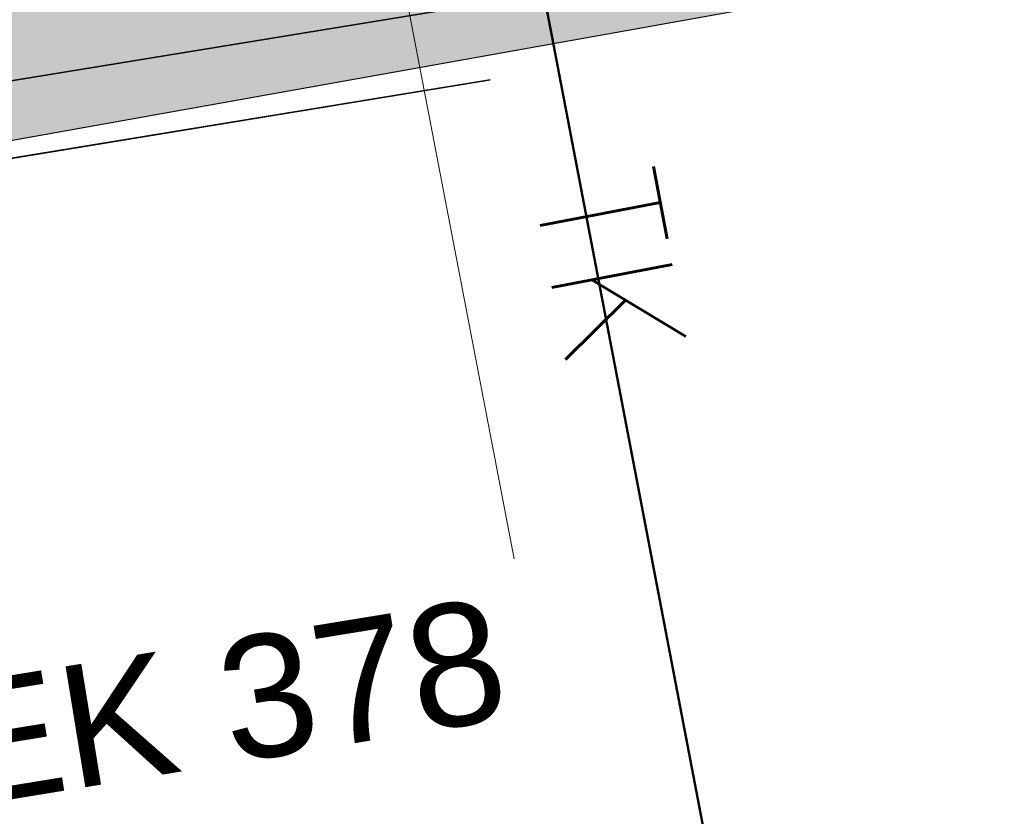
# Model space of a CAD drawing. Header units: metres. Extents: x -502 to 161, y -108 to 174.
# Tile 201 of 256: x -188.15 to -186.22, y -35.1 to -33.54. Entities that reach past the tile are written whole.
import ezdxf

# ---------------------------------------------------------------- set-up
doc = ezdxf.new("R2010")
doc.units = ezdxf.units.M
doc.header["$LTSCALE"] = 0.1
doc.linetypes.add('237', pattern=[93, 75, -18])
doc.layers.add('BRI31-005.05-5p02-Koordinierung Lageplan 4. BA ZOB West 2022-06-15', color=7, linetype='Continuous')
doc.layers.add('BRI31-005.06-5f07-Koordinierung Lageplan 4. BA ZOB Fernbusbahnh', color=7, linetype='Continuous')
doc.styles.add('Arial', font='arial.ttf')
doc.styles.add('Txt', font='txt_____.ttf')

msp = doc.modelspace()

# ---------------------------------------------------------------- linework, layer by layer
at = {"layer": 'BRI31-005.05-5p02-Koordinierung Lageplan 4. BA ZOB West 2022-06-15', "color": 250, "linetype": 'Continuous', "lineweight": 25, "true_color": 0x333333, "transparency": 33554687}
msp.add_line((-190.32, -34.1578), (-176.6231, -31.7064), dxfattribs=at)
at = {"layer": 'BRI31-005.05-5p02-Koordinierung Lageplan 4. BA ZOB West 2022-06-15', "color": 1, "linetype": 'Continuous', "lineweight": 18, "true_color": 0xff0000, "transparency": 33554687}
msp.add_line((-187.4472, -33.2209), (-187.1837, -34.5928), dxfattribs=at)
at = {"layer": 'BRI31-005.05-5p02-Koordinierung Lageplan 4. BA ZOB West 2022-06-15', "color": 3, "linetype": '237', "lineweight": 35, "true_color": 0x00ff00, "transparency": 33554687, "flags": 128}
msp.add_lwpolyline([(-170.4084, -36.9789), (-170.4084, -36.9789, -0.152595), (-171.431, -35.7005), (-171.431, -35.7005, 0.151242), (-172.5594, -34.2973), (-174.2005, -33.1906), (-178.6745, -32.357), (-179.4961, -32.2336), (-180.0497, -32.3021), (-185.4346, -33.2085), (-188.4147, -33.696)], format="xyb", dxfattribs=at)
at = {"layer": 'BRI31-005.05-5p02-Koordinierung Lageplan 4. BA ZOB West 2022-06-15', "color": 7, "linetype": '237', "lineweight": 35, "transparency": 33554687, "flags": 128}
msp.add_lwpolyline([(-170.4922, -37.1032, -0.151886), (-171.5678, -35.7624), (-171.5678, -35.7624, 0.151881), (-172.6433, -34.4216), (-172.6433, -34.4216), (-174.2585, -33.3324), (-178.6994, -32.505), (-179.4981, -32.3849), (-180.0281, -32.4506), (-185.41, -33.3565), (-188.3905, -33.8441)], format="xyb", dxfattribs=at)
at = {"layer": 'BRI31-005.05-5p02-Koordinierung Lageplan 4. BA ZOB West 2022-06-15', "color": 114, "linetype": 'Continuous', "lineweight": 50, "true_color": 0x00994c, "transparency": 33554687, "flags": 128}
msp.add_lwpolyline([(-186.2926, -35.1775), (-186.7835, -35.2724), (-187.3182, -32.4775)], dxfattribs=at)
at = {"layer": 'BRI31-005.06-5f07-Koordinierung Lageplan 4. BA ZOB Fernbusbahnh', "color": 250, "linetype": 'Continuous', "lineweight": 20, "true_color": 0x333333, "transparency": 33554687}
msp.add_line((-190.32, -34.1578), (-176.6231, -31.7064), dxfattribs=at)
at = {"layer": 'BRI31-005.06-5f07-Koordinierung Lageplan 4. BA ZOB Fernbusbahnh', "color": 1, "linetype": 'Continuous', "lineweight": 13, "true_color": 0xff0000, "transparency": 33554687}
msp.add_line((-187.4472, -33.2209), (-187.1837, -34.5928), dxfattribs=at)
at = {"layer": 'BRI31-005.06-5f07-Koordinierung Lageplan 4. BA ZOB Fernbusbahnh', "color": 3, "linetype": '237', "lineweight": 30, "true_color": 0x00ff00, "transparency": 33554687, "flags": 128}
msp.add_lwpolyline([(-170.4084, -36.9789), (-170.4084, -36.9789, -0.152595), (-171.431, -35.7005), (-171.431, -35.7005, 0.151242), (-172.5594, -34.2973), (-174.2005, -33.1906), (-178.6745, -32.357), (-179.4961, -32.2336), (-180.0497, -32.3021), (-185.4346, -33.2085), (-188.4147, -33.696)], format="xyb", dxfattribs=at)
at = {"layer": 'BRI31-005.06-5f07-Koordinierung Lageplan 4. BA ZOB Fernbusbahnh', "color": 7, "linetype": '237', "lineweight": 30, "transparency": 33554687, "flags": 128}
msp.add_lwpolyline([(-170.4922, -37.1032, -0.151886), (-171.5678, -35.7624), (-171.5678, -35.7624, 0.151881), (-172.6433, -34.4216), (-172.6433, -34.4216), (-174.2585, -33.3324), (-178.6994, -32.505), (-179.4981, -32.3849), (-180.0281, -32.4506), (-185.41, -33.3565), (-188.3905, -33.8441)], format="xyb", dxfattribs=at)
at = {"layer": 'BRI31-005.06-5f07-Koordinierung Lageplan 4. BA ZOB Fernbusbahnh', "color": 114, "linetype": 'Continuous', "lineweight": 50, "true_color": 0x00994c, "transparency": 33554687, "flags": 128}
msp.add_lwpolyline([(-186.2926, -35.1775), (-186.7835, -35.2724), (-187.3182, -32.4775)], dxfattribs=at)
at = {"layer": 'BRI31-005.06-5f07-Koordinierung Lageplan 4. BA ZOB Fernbusbahnh', "color": 2, "linetype": 'Continuous', "true_color": 0xffff00, "transparency": 33554687}
msp.add_solid([(-176.6847, -31.3618), (-176.6231, -31.7064), (-190.3817, -33.8133), (-190.32, -34.1578)], dxfattribs=at)

# ---------------------------------------------------------------- texts
at = {"layer": 'BRI31-005.05-5p02-Koordinierung Lageplan 4. BA ZOB West 2022-06-15', "color": 255, "transparency": 33554687, "insert": (-186.9126, -33.8139), "char_height": 0.24, "attachment_point": 1, "rotation": 280.8318, "line_spacing_factor": 0.25, "style": 'Txt'}
msp.add_mtext('TK', dxfattribs=at)
at = {"layer": 'BRI31-005.05-5p02-Koordinierung Lageplan 4. BA ZOB West 2022-06-15', "color": 1, "true_color": 0xff0000, "transparency": 33554687, "insert": (-188.3109, -34.8444), "char_height": 0.24, "attachment_point": 1, "rotation": 9.2901, "line_spacing_factor": 0.25, "style": 'Arial'}
msp.add_mtext('EK 378', dxfattribs=at)
at = {"layer": 'BRI31-005.06-5f07-Koordinierung Lageplan 4. BA ZOB Fernbusbahnh', "color": 255, "transparency": 33554687, "insert": (-186.9126, -33.8139), "char_height": 0.24, "attachment_point": 1, "rotation": 280.8318, "line_spacing_factor": 0.25, "style": 'Txt'}
msp.add_mtext('TK', dxfattribs=at)
at = {"layer": 'BRI31-005.06-5f07-Koordinierung Lageplan 4. BA ZOB Fernbusbahnh', "color": 1, "true_color": 0xff0000, "transparency": 33554687, "insert": (-188.3109, -34.8444), "char_height": 0.24, "attachment_point": 1, "rotation": 9.2901, "line_spacing_factor": 0.25, "style": 'Arial'}
msp.add_mtext('EK 378', dxfattribs=at)

doc.saveas('drawing.dxf')
